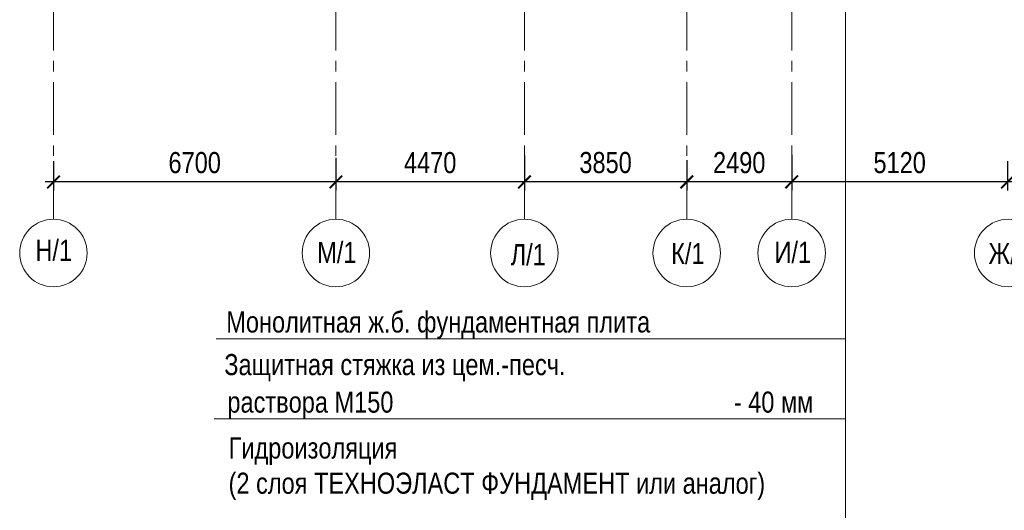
# Model space of a CAD drawing. Header units: millimetres. Extents: x 12039 to 98410, y -32246 to 145954.
# Tile 3 of 17: x 35241 to 58593, y -14255 to -2633. Entities that reach past the tile are written whole.
import ezdxf

# ---------------------------------------------------------------- set-up
doc = ezdxf.new("R2010")
doc.units = ezdxf.units.MM
doc.linetypes.add('CENTER', pattern=[2, 1.25, -0.25, 0.25, -0.25])
for name, color, linetype, lineweight in [('СК-100-О(си)', 7, 'CENTER', 15), ('СК-110-О-РАЗМЕРЫ', 7, 'Continuous', 15), ('СК-400-Т(екст)', 7, 'Continuous', 20)]:
    doc.layers.add(name, color=color, linetype=linetype, lineweight=lineweight)
doc.styles.add('RUSS', font='arial.ttf', dxfattribs={"width": 0.8})
doc.styles.get("Standard").update_dxf_attribs({"font": 'arial.ttf'})
doc.dimstyles.new('100-200', dxfattribs={"dimscale": 0, "dimtxt": 500, "dimasz": 300, "dimexe": 200, "dimexo": 200, "dimgap": 200, "dimtad": 1, "dimdec": 0, "dimzin": 0, "dimdsep": 46, "dimtxsty": 'Standard', "dimblk": 'ARCHTICK', "dimcen": 0.096, "dimdle": 200, "dimclrd": 7, "dimclre": 7, "dimclrt": 256, "dimadec": 0, "dimazin": 0, "dimtfac": 1, "dimtdec": 0, "dimtmove": 2, "dimatfit": 3, "dimldrblk": 'OBLIQUE', "dimfxl": 1, "dimtolj": 1, "dimtzin": 0, "dimarcsym": 0})

# ---------------------------------------------------------------- blocks, each defined once
blk = doc.blocks.new('_ArchTick')
at = {"color": 0, "linetype": 'ByBlock', "const_width": 0.15}
blk.add_lwpolyline([(-0.5, -0.5), (0.5, 0.5)], dxfattribs=at)
blk = doc.blocks.new('*D12')
at = {"layer": 'Defpoints', "color": 0, "transparency": 16777216}
for p in [(58671, -5785), (62620, -5795), (58671, -6476)]:
    blk.add_point(p, dxfattribs=at)
at = {"layer": 'СК-110-О-РАЗМЕРЫ', "color": 7, "lineweight": -2, "transparency": 16777216}
for p, q in [((58671, -5985), (58671, -6676)), ((62620, -5995), (62620, -6676)), ((62820, -6476), (58471, -6476))]:
    blk.add_line(p, q, dxfattribs=at)
at = {"layer": 'СК-110-О-РАЗМЕРЫ', "color": 7, "lineweight": -2, "transparency": 16777216, "xscale": 300, "yscale": 300, "zscale": 300, "rotation": 180}
blk.add_blockref('_ArchTick', (58671, -6476), dxfattribs=at)
at = {"layer": 'СК-110-О-РАЗМЕРЫ', "color": 7, "lineweight": -2, "transparency": 16777216, "xscale": 300, "yscale": 300, "zscale": 300}
blk.add_blockref('_ArchTick', (62620, -6476), dxfattribs=at)
at = {"layer": 'СК-110-О-РАЗМЕРЫ', "transparency": 16777216, "insert": (60646, -6020), "char_height": 500, "attachment_point": 5, "style": 'RUSS'}
blk.add_mtext('\\A1;3950', dxfattribs=at)
blk = doc.blocks.new('_Oblique')
at = {"color": 0, "linetype": 'ByBlock', "lineweight": -2}
blk.add_line((-0.5, -0.5), (0.5, 0.5), dxfattribs=at)
blk = doc.blocks.new('*D13')
at = {"layer": 'Defpoints', "color": 0, "transparency": 16777216}
for p in [(47211, -5652), (51061, -6088), (47211, -6476)]:
    blk.add_point(p, dxfattribs=at)
at = {"layer": 'СК-110-О-РАЗМЕРЫ', "color": 7, "lineweight": -2, "transparency": 16777216}
for p, q in [((47211, -5852), (47211, -6676)), ((51061, -6288), (51061, -6676)), ((51261, -6476), (47011, -6476))]:
    blk.add_line(p, q, dxfattribs=at)
at = {"layer": 'СК-110-О-РАЗМЕРЫ', "color": 7, "lineweight": -2, "transparency": 16777216, "xscale": 300, "yscale": 300, "zscale": 300, "rotation": 180}
blk.add_blockref('_ArchTick', (47211, -6476), dxfattribs=at)
at = {"layer": 'СК-110-О-РАЗМЕРЫ', "color": 7, "lineweight": -2, "transparency": 16777216, "xscale": 300, "yscale": 300, "zscale": 300}
blk.add_blockref('_ArchTick', (51061, -6476), dxfattribs=at)
at = {"layer": 'СК-110-О-РАЗМЕРЫ', "transparency": 16777216, "insert": (49136, -6020), "char_height": 500, "attachment_point": 5, "style": 'RUSS'}
blk.add_mtext('\\A1;3850', dxfattribs=at)
blk = doc.blocks.new('*D14')
at = {"layer": 'Defpoints', "color": 0, "transparency": 16777216}
for p in [(42741, -5706), (47211, -6034), (42741, -6476)]:
    blk.add_point(p, dxfattribs=at)
at = {"layer": 'СК-110-О-РАЗМЕРЫ', "color": 7, "lineweight": -2, "transparency": 16777216}
for p, q in [((42741, -5906), (42741, -6676)), ((47211, -6234), (47211, -6676)), ((47411, -6476), (42541, -6476))]:
    blk.add_line(p, q, dxfattribs=at)
at = {"layer": 'СК-110-О-РАЗМЕРЫ', "color": 7, "lineweight": -2, "transparency": 16777216, "xscale": 300, "yscale": 300, "zscale": 300, "rotation": 180}
blk.add_blockref('_ArchTick', (42741, -6476), dxfattribs=at)
at = {"layer": 'СК-110-О-РАЗМЕРЫ', "color": 7, "lineweight": -2, "transparency": 16777216, "xscale": 300, "yscale": 300, "zscale": 300}
blk.add_blockref('_ArchTick', (47211, -6476), dxfattribs=at)
at = {"layer": 'СК-110-О-РАЗМЕРЫ', "transparency": 16777216, "insert": (44976, -6021), "char_height": 500, "attachment_point": 5, "style": 'RUSS'}
blk.add_mtext('\\A1;4470', dxfattribs=at)
blk = doc.blocks.new('*D15')
at = {"layer": 'Defpoints', "color": 0, "transparency": 16777216}
for p in [(36041, -5782), (42741, -6008), (36041, -6476)]:
    blk.add_point(p, dxfattribs=at)
at = {"layer": 'СК-110-О-РАЗМЕРЫ', "color": 7, "lineweight": -2, "transparency": 16777216}
for p, q in [((36041, -5982), (36041, -6676)), ((42741, -6208), (42741, -6676)), ((42941, -6476), (35841, -6476))]:
    blk.add_line(p, q, dxfattribs=at)
at = {"layer": 'СК-110-О-РАЗМЕРЫ', "color": 7, "lineweight": -2, "transparency": 16777216, "xscale": 300, "yscale": 300, "zscale": 300, "rotation": 180}
blk.add_blockref('_ArchTick', (36041, -6476), dxfattribs=at)
at = {"layer": 'СК-110-О-РАЗМЕРЫ', "color": 7, "lineweight": -2, "transparency": 16777216, "xscale": 300, "yscale": 300, "zscale": 300}
blk.add_blockref('_ArchTick', (42741, -6476), dxfattribs=at)
at = {"layer": 'СК-110-О-РАЗМЕРЫ', "transparency": 16777216, "insert": (39391, -6021), "char_height": 500, "attachment_point": 5, "style": 'RUSS'}
blk.add_mtext('\\A1;6700', dxfattribs=at)
blk = doc.blocks.new('*D18')
at = {"layer": 'Defpoints', "color": 0, "transparency": 16777216}
for p in [(51061, -5760), (53551, -6042), (51061, -6476)]:
    blk.add_point(p, dxfattribs=at)
at = {"layer": 'СК-110-О-РАЗМЕРЫ', "color": 7, "lineweight": -2, "transparency": 16777216}
for p, q in [((51061, -5960), (51061, -6676)), ((53551, -6242), (53551, -6676)), ((53751, -6476), (50861, -6476))]:
    blk.add_line(p, q, dxfattribs=at)
at = {"layer": 'СК-110-О-РАЗМЕРЫ', "color": 7, "lineweight": -2, "transparency": 16777216, "xscale": 300, "yscale": 300, "zscale": 300, "rotation": 180}
blk.add_blockref('_ArchTick', (51061, -6476), dxfattribs=at)
at = {"layer": 'СК-110-О-РАЗМЕРЫ', "color": 7, "lineweight": -2, "transparency": 16777216, "xscale": 300, "yscale": 300, "zscale": 300}
blk.add_blockref('_ArchTick', (53551, -6476), dxfattribs=at)
at = {"layer": 'СК-110-О-РАЗМЕРЫ', "transparency": 16777216, "insert": (52306, -6021), "char_height": 500, "attachment_point": 5, "style": 'RUSS'}
blk.add_mtext('\\A1;2490', dxfattribs=at)
blk = doc.blocks.new('*D20')
at = {"layer": 'Defpoints', "color": 0, "transparency": 16777216}
for p in [(53551, -5631), (58671, -6211), (53551, -6476)]:
    blk.add_point(p, dxfattribs=at)
at = {"layer": 'СК-110-О-РАЗМЕРЫ', "color": 7, "lineweight": -2, "transparency": 16777216}
for p, q in [((53551, -5831), (53551, -6676)), ((58871, -6476), (53351, -6476)), ((58671, -6411), (58671, -6676))]:
    blk.add_line(p, q, dxfattribs=at)
at = {"layer": 'СК-110-О-РАЗМЕРЫ', "color": 7, "lineweight": -2, "transparency": 16777216, "xscale": 300, "yscale": 300, "zscale": 300, "rotation": 180}
blk.add_blockref('_ArchTick', (53551, -6476), dxfattribs=at)
at = {"layer": 'СК-110-О-РАЗМЕРЫ', "color": 7, "lineweight": -2, "transparency": 16777216, "xscale": 300, "yscale": 300, "zscale": 300}
blk.add_blockref('_ArchTick', (58671, -6476), dxfattribs=at)
at = {"layer": 'СК-110-О-РАЗМЕРЫ', "transparency": 16777216, "insert": (56111, -6021), "char_height": 500, "attachment_point": 5, "style": 'RUSS'}
blk.add_mtext('\\A1;5120', dxfattribs=at)

msp = doc.modelspace()

# ---------------------------------------------------------------- linework, layer by layer
at = {"layer": 'СК-100-О(си)', "color": 2, "linetype": 'CENTER', "ltscale": 1000}
for p, q in [((36040.5, -7360.1), (36040.5, 124842.6)), ((42740.5, -7360.1), (42740.5, 124842.6)), ((47210.5, -7360.1), (47210.5, 124842.6)), ((51060.6, -7360.1), (51060.6, 124842.6)), ((53550.6, -7360.1), (53550.6, 124842.6))]:
    msp.add_line(p, q, dxfattribs=at)
at = {"layer": 'СК-100-О(си)', "linetype": 'Continuous'}
for centre in [(36040.5, -8160.1), (42740.5, -8160.1), (47210.5, -8160.1), (51060.6, -8160.1), (53550.6, -8160.1), (58685.9, -8160.1)]:
    msp.add_circle(centre, 800, dxfattribs=at)
at = {"layer": 'СК-400-Т(екст)', "color": 7}
for p, q in [((54824, -17616.3), (54824, 3079.8)), ((39898.7, -10190.8), (54824, -10190.8)), ((39852.2, -12089.7), (54824, -12089.7))]:
    msp.add_line(p, q, dxfattribs=at)

# ---------------------------------------------------------------- texts
at = {"layer": 'СК-400-Т(екст)', "style": 'RUSS', "width": 0.8}
for s, p in [('Н/1', (35612.9, -8345.8)), ('М/1', (42295.8, -8398)), ('Л/1', (46885.4, -8449.2)), ('К/1', (50692.3, -8423.1)), ('И/1', (53143.1, -8394.2)), ('Ж/1', (58217.1, -8422))]:
    msp.add_text(s, height=500, dxfattribs=at).set_placement(p)
at = {"layer": 'СК-400-Т(екст)', "color": 7, "width": 0.8}
for s, p in [('Монолитная ж.б. фундаментная плита ', (40139.9, -10043.3)), ('Защитная стяжка из цем.-песч. ', (40093.4, -11053.7)), (' раствора М150                                                    - 40 мм', (40011.2, -11942.2))]:
    msp.add_text(s, height=500, dxfattribs=at).set_placement(p)
at = {"layer": 'СК-400-Т(екст)', "color": 7, "lineweight": 30, "insert": (40194.8, -12529.7), "char_height": 500, "attachment_point": 1}
msp.add_mtext('{\\W0.8;Гидроизоляция  \\P(2 слоя ТЕХНОЭЛАСТ ФУНДАМЕНТ или аналог)}', dxfattribs=at)

# ---------------------------------------------------------------- dimensions: what is measured, and where the dimension line sits
at = {"layer": 'СК-110-О-РАЗМЕРЫ'}
for base, p1, p2, picture, middle in [((36040.5, -6475.9), (42740.5, -6008), (36040.5, -5781.9), '*D15', (39390.5, -6020.7)), ((42740.5, -6475.9), (47210.5, -6033.8), (42740.5, -5705.9), '*D14', (44975.5, -6020.7)), ((47210.5, -6475.9), (51060.6, -6088.1), (47210.5, -5652.5), '*D13', (49135.6, -6020.5)), ((51060.6, -6475.9), (53550.6, -6041.9), (51060.6, -5760.1), '*D18', (52305.6, -6020.7)), ((53550.6, -6475.9), (58670.7, -6210.5), (53550.6, -5631.1), '*D20', (56110.6, -6020.7)), ((58670.7, -6475.9), (62620.4, -5795.2), (58670.7, -5784.7), '*D12', (60645.5, -6020.5))]:
    dim = msp.add_linear_dim(base=base, p1=p1, p2=p2, angle=180, dimstyle='100-200', override={"dimscale": 1, "dimtxsty": 'RUSS'}, dxfattribs=at)
    dim.commit()
    dim.dimension.update_dxf_attribs({"geometry": picture, "text_midpoint": middle})

doc.saveas('drawing.dxf')
